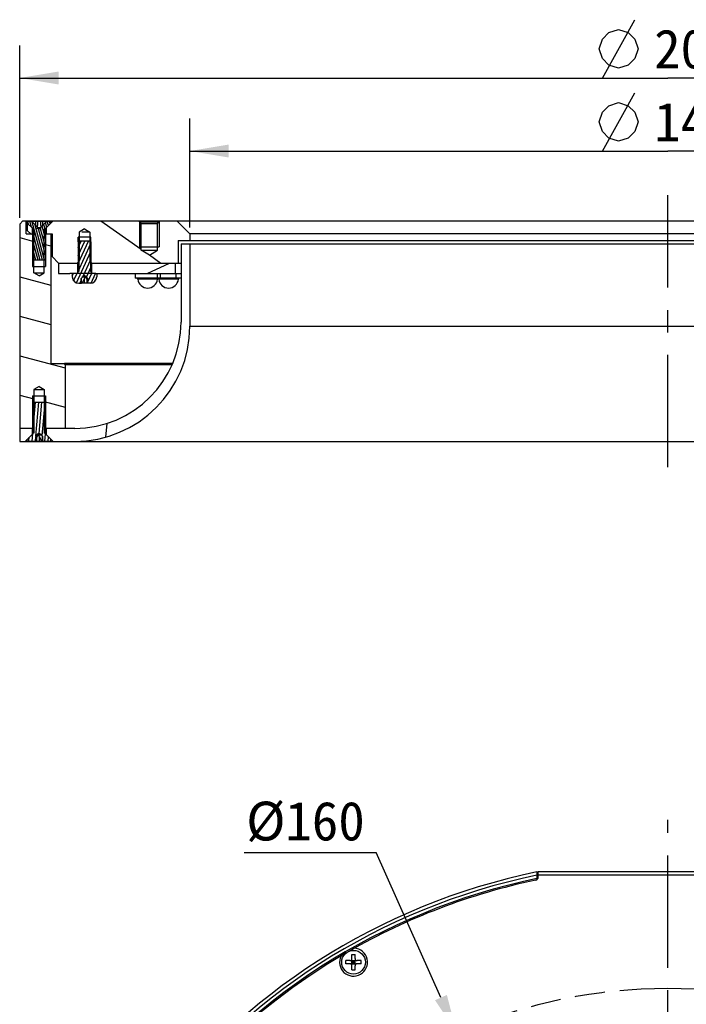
# Model space of a CAD drawing. Header units: millimetres. Extents: x 64 to 203, y 23 to 248.
# Tile 2 of 3: x 67 to 118, y 172 to 248. Entities that reach past the tile are written whole.
import ezdxf
from ezdxf.enums import TextEntityAlignment as Align

# ---------------------------------------------------------------- set-up
doc = ezdxf.new("R2010")
doc.units = ezdxf.units.MM
doc.header["$LTSCALE"] = 23.1
doc.header["$PDMODE"] = 3
doc.header["$PDSIZE"] = 8
doc.linetypes.add('CENTER', pattern=[0.6, 0.375, -0.075, 0.075, -0.075])
doc.linetypes.add('PHANTOM', pattern=[0.8, 0.45, -0.05, 0.1, -0.05, 0.1, -0.05])
doc.layers.get('0').update_dxf_attribs({"linetype": 'CONTINUOUS'})
doc.layers.get('Defpoints').update_dxf_attribs({"linetype": 'CONTINUOUS'})
for name, color, linetype in [('00_COMPONENTS', 7, 'CONTINUOUS'), ('03_ALL_AXES', 7, 'CONTINUOUS'), ('07_ALL_HOLES', 7, 'CONTINUOUS'), ('51__DRAFT_DIMS', 7, 'CONTINUOUS')]:
    doc.layers.add(name, color=color, linetype=linetype)
doc.styles.get("Standard").update_dxf_attribs({"font": 'simfang.ttf'})
doc.dimstyles.new('DIMSTYLE_2', dxfattribs={"dimtxt": 3, "dimasz": 3, "dimexe": 2.5, "dimexo": 0.5, "dimgap": 0.75, "dimtad": 1, "dimlfac": 2, "dimdsep": 46, "dimtxsty": 'STANDARD', "dimblk": '_FILLED', "dimblk1": '_FILLED', "dimblk2": '_FILLED', "dimcen": 0.09, "dimclrt": 3, "dimazin": 2, "dimtp": 0.5, "dimtm": 0.5, "dimtfac": 1, "dimtofl": 0, "dimtmove": 0, "dimatfit": 3, "dimldrblk": '_FILLED', "dimfxl": 1, "dimtolj": 1, "dimarcsym": 0})
doc.dimstyles.new('DIMSTYLE_3', dxfattribs={"dimtxt": 3, "dimasz": 3, "dimexe": 2.5, "dimexo": 0.5, "dimgap": 0.75, "dimtad": 1, "dimdec": 0, "dimlfac": 2, "dimdsep": 46, "dimtxsty": 'STANDARD', "dimblk": '_FILLED', "dimblk1": '_FILLED', "dimblk2": '_FILLED', "dimcen": 0.09, "dimclrt": 3, "dimadec": 0, "dimazin": 2, "dimtp": 0.5, "dimtm": 0.5, "dimtfac": 1, "dimtdec": 0, "dimtofl": 0, "dimtmove": 0, "dimatfit": 3, "dimldrblk": '_FILLED', "dimfxl": 1, "dimtolj": 1, "dimarcsym": 0})

# ---------------------------------------------------------------- blocks, each defined once
blk = doc.blocks.new('_FILLED')
at = {"color": 0, "linetype": 'ByBlock'}
blk.add_solid([(0, 0), (-1, 0.1666666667), (-1, -0.1666666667)], dxfattribs=at)
blk = doc.blocks.new('*D2')
at = {"layer": '51__DRAFT_DIMS', "color": 4}
for p, q in [((66.9076350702, 232.6253109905), (66.9076350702, 245.9067091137)), ((166.9076350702, 232.6258054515), (166.9076350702, 245.9067091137)), ((66.9076350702, 243.4067091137), (116.9076350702, 243.4067091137)), ((166.9076350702, 243.4067091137), (116.9076350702, 243.4067091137))]:
    blk.add_line(p, q, dxfattribs=at)
at = {"layer": '51__DRAFT_DIMS', "color": 4, "xscale": 3, "yscale": 3, "zscale": 3, "rotation": 180}
blk.add_blockref('_FILLED', (66.9076350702, 243.4067091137), dxfattribs=at)
at = {"layer": '51__DRAFT_DIMS', "color": 4, "xscale": 3, "yscale": 3, "zscale": 3}
blk.add_blockref('_FILLED', (166.9076350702, 243.4067091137), dxfattribs=at)
at = {"layer": '51__DRAFT_DIMS', "color": 3}
blk.add_text('200', height=3, dxfattribs=at).set_placement((118.9076350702, 244.1567091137), align=Align.CENTER)
blk = doc.blocks.new('*D3')
at = {"layer": '51__DRAFT_DIMS', "color": 4}
for p, q in [((80.0326350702, 231.87634225), (80.0326350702, 240.2724506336)), ((153.7826350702, 231.87634225), (153.7826350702, 240.2724506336)), ((80.0326350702, 237.7724506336), (116.9076350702, 237.7724506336)), ((153.7826350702, 237.7724506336), (116.9076350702, 237.7724506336))]:
    blk.add_line(p, q, dxfattribs=at)
at = {"layer": '51__DRAFT_DIMS', "color": 4, "xscale": 3, "yscale": 3, "zscale": 3, "rotation": 180}
blk.add_blockref('_FILLED', (80.0326350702, 237.7724506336), dxfattribs=at)
at = {"layer": '51__DRAFT_DIMS', "color": 4, "xscale": 3, "yscale": 3, "zscale": 3}
blk.add_blockref('_FILLED', (153.7826350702, 237.7724506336), dxfattribs=at)
at = {"layer": '51__DRAFT_DIMS', "color": 3}
blk.add_text('148', height=3, dxfattribs=at).set_placement((118.9076350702, 238.5224506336), align=Align.CENTER)
blk = doc.blocks.new('*D7')
at = {"layer": '51__DRAFT_DIMS', "color": 0, "lineweight": -2}
for p in [(84.23335060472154, 183.6506881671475), (99.40254763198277, 172.4630930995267)]:
    blk.add_line(p, (94.41624867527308, 183.6506881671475), dxfattribs=at)
at = {"layer": '51__DRAFT_DIMS', "color": 0}
for p, q in [((116.8176350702, 133.1875038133), (116.9976350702, 133.1875038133)), ((116.9076350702, 133.0975038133), (116.9076350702, 133.2775038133))]:
    blk.add_line(p, q, dxfattribs=at)
at = {"layer": 'Defpoints', "color": 0}
for p in [(100.6238328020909, 169.7229357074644), (133.1914373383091, 96.65207191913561)]:
    blk.add_point(p, dxfattribs=at)
at = {"layer": '51__DRAFT_DIMS', "color": 0, "linetype": 'ByBlock', "lineweight": -2, "xscale": 3, "yscale": 3, "zscale": 3, "rotation": 294.0224809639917}
blk.add_blockref('_FILLED', (100.6238328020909, 169.7229357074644), dxfattribs=at)
at = {"layer": '51__DRAFT_DIMS', "color": 3, "insert": (88.94979963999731, 186.016308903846), "char_height": 3, "attachment_point": 5}
blk.add_mtext('\\A1;%%c160{}{{\\H0.7x;}{}}', dxfattribs=at)

msp = doc.modelspace()

# ---------------------------------------------------------------- hatches: boundary and pattern name
h = msp.add_hatch()
h.set_pattern_fill('DEFAULT__6', color=4, scale=2.9333613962, angle=165, style=0, pattern_type=0)
h.set_pattern_definition([(165, (0, 0), (-0.7592097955, -2.8334095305), [])])
edge = h.paths.add_edge_path()
edge.add_line((69.3076350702, 221.37634225), (70.3076350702, 221.37634225))
edge.add_line((70.4076350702, 221.27634225), (70.3076350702, 221.37634225))
edge.add_line((70.4076350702, 221.27634225), (70.4076350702, 216.37634225))
edge.add_line((68.9701350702, 216.37634225), (70.4076350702, 216.37634225))
edge.add_line((68.8076350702, 216.53884225), (68.9701350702, 216.37634225))
edge.add_line((68.8076350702, 219.37634225), (68.8076350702, 216.53884225))
edge.add_line((68.4076350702, 219.6166864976), (68.8076350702, 219.37634225))
edge.add_line((68.4076350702, 219.6166864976), (68.00763507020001, 219.37634225))
edge.add_line((68.00763507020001, 219.37634225), (68.00763507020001, 216.53884225))
edge.add_line((68.00763507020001, 216.53884225), (67.8451350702, 216.37634225))
edge.add_line((66.9076350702, 216.37634225), (67.8451350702, 216.37634225))
edge.add_line((66.9076350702, 232.1253109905), (66.9076350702, 216.37634225))
edge.add_line((67.15867957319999, 232.37634225), (66.9076350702, 232.1253109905))
edge.add_line((67.15867957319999, 232.37634225), (67.4076350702, 232.37634225))
edge.add_line((67.4076350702, 231.37634225), (67.4076350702, 232.37634225))
edge.add_line((67.4076350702, 231.37634225), (67.8451350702, 231.37634225))
edge.add_line((68.00763507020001, 231.21384225), (67.8451350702, 231.37634225))
edge.add_line((68.00763507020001, 228.37634225), (68.00763507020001, 231.21384225))
edge.add_line((68.4076350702, 228.1359980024), (68.00763507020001, 228.37634225))
edge.add_line((68.4076350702, 228.1359980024), (68.8076350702, 228.37634225))
edge.add_line((68.8076350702, 228.37634225), (68.8076350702, 231.21384225))
edge.add_line((68.8076350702, 231.21384225), (68.9701350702, 231.37634225))
edge.add_line((68.9701350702, 231.37634225), (69.3076350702, 231.37634225))
edge.add_line((69.3076350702, 231.37634225), (69.3076350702, 221.37634225))
edge = h.paths.add_edge_path()
edge.add_line((163.5076350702, 221.37634225), (164.5076350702, 221.37634225))
edge.add_line((164.5076350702, 231.37634225), (164.5076350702, 221.37634225))
edge.add_line((164.5076350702, 231.37634225), (164.8451350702, 231.37634225))
edge.add_line((165.0076350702, 231.21384225), (164.8451350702, 231.37634225))
edge.add_line((165.0076350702, 228.37634225), (165.0076350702, 231.21384225))
edge.add_line((165.4076350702, 228.1359980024), (165.0076350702, 228.37634225))
edge.add_line((165.4076350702, 228.1359980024), (165.8076350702, 228.37634225))
edge.add_line((165.8076350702, 228.37634225), (165.8076350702, 231.21384225))
edge.add_line((165.8076350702, 231.21384225), (165.9701350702, 231.37634225))
edge.add_line((165.9701350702, 231.37634225), (166.4076350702, 231.37634225))
edge.add_line((166.4076350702, 231.37634225), (166.4076350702, 232.37634225))
edge.add_line((166.4076350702, 232.37634225), (166.6570852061, 232.37634225))
edge.add_line((166.6570852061, 232.37634225), (166.9076350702, 232.1258054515))
edge.add_line((166.9076350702, 232.1258054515), (166.9076350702, 216.37634225))
edge.add_line((165.9701350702, 216.37634225), (166.9076350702, 216.37634225))
edge.add_line((165.8076350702, 216.53884225), (165.9701350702, 216.37634225))
edge.add_line((165.8076350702, 219.37634225), (165.8076350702, 216.53884225))
edge.add_line((165.4076350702, 219.6166864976), (165.8076350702, 219.37634225))
edge.add_line((165.4076350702, 219.6166864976), (165.0076350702, 219.37634225))
edge.add_line((165.0076350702, 219.37634225), (165.0076350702, 216.53884225))
edge.add_line((165.0076350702, 216.53884225), (164.8451350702, 216.37634225))
edge.add_line((163.4076350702, 216.37634225), (164.8451350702, 216.37634225))
edge.add_line((163.4076350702, 221.27634225), (163.4076350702, 216.37634225))
edge.add_line((163.4076350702, 221.27634225), (163.5076350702, 221.37634225))
h = msp.add_hatch()
h.set_pattern_fill('DEFAULT__4', color=4, scale=0.1623832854, angle=285, style=0, pattern_type=0)
h.set_pattern_definition([(285, (0, 0), (0.1568502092, 0.0420278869), [])])
edge = h.paths.add_edge_path()
edge.add_line((68.8401350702, 229.35884225), (67.97513507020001, 229.35884225))
edge.add_line((67.97513507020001, 229.35884225), (67.9251350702, 229.40884225))
edge.add_line((67.9251350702, 231.7424208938), (67.9251350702, 229.40884225))
edge.add_arc((67.8251350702, 231.7424208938), 0.1, 0, 45)
edge.add_line((67.4951350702, 232.21384225), (67.8958457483, 231.8131315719))
edge.add_line((67.4951350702, 232.35884225), (67.4951350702, 232.21384225))
edge.add_line((67.8076350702, 232.35884225), (67.4951350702, 232.35884225))
edge.add_line((68.2826350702, 231.88384225), (67.8076350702, 232.35884225))
edge.add_line((68.2826350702, 231.75884225), (68.2826350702, 231.88384225))
edge.add_line((68.4076350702, 231.75884225), (68.2826350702, 231.75884225))
edge.add_line((68.5326350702, 231.75884225), (68.4076350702, 231.75884225))
edge.add_line((68.5326350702, 231.75884225), (68.5326350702, 231.88384225))
edge.add_line((69.00763507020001, 232.35884225), (68.5326350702, 231.88384225))
edge.add_line((69.32013507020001, 232.35884225), (69.00763507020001, 232.35884225))
edge.add_line((69.32013507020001, 232.35884225), (69.32013507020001, 232.21384225))
edge.add_line((69.32013507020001, 232.21384225), (68.9194243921, 231.8131315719))
edge.add_arc((68.99013507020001, 231.7424208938), 0.1, 135.0000000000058, 180.0000000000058)
edge.add_line((68.8901350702, 231.7424208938), (68.8901350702, 229.40884225))
edge.add_line((68.8401350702, 229.35884225), (68.8901350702, 229.40884225))
h = msp.add_hatch()
h.set_pattern_fill('DEFAULT__7', color=4, scale=7.4938729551, angle=325, style=0, pattern_type=0)
h.set_pattern_definition([(325, (0, 0), (4.2983089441, 6.1386213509), [])])
edge = h.paths.add_edge_path()
edge.add_line((69.4826350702, 232.37634225), (76.0951350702, 232.37634225))
edge.add_line((76.2826350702, 232.18884225), (76.0951350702, 232.37634225))
edge.add_line((76.2826350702, 230.12634225), (76.2826350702, 232.18884225))
edge.add_line((76.9076350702, 229.7508043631), (76.2826350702, 230.12634225))
edge.add_line((76.9076350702, 229.7508043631), (77.5326350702, 230.12634225))
edge.add_line((77.5326350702, 230.12634225), (77.5326350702, 232.18884225))
edge.add_line((77.5326350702, 232.18884225), (77.7201350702, 232.37634225))
edge.add_line((77.7201350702, 232.37634225), (79.0326350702, 232.37634225))
edge.add_line((80.0326350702, 231.37634225), (79.0326350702, 232.37634225))
edge.add_line((80.0326350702, 231.37634225), (80.0326350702, 230.87634225))
edge.add_line((79.13263507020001, 230.87634225), (80.0326350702, 230.87634225))
edge.add_line((79.13263507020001, 230.87634225), (79.13263507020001, 229.12634225))
edge.add_line((72.4701350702, 229.12634225), (79.13263507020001, 229.12634225))
edge.add_line((72.3076350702, 229.28884225), (72.4701350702, 229.12634225))
edge.add_line((72.3076350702, 231.52634225), (72.3076350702, 229.28884225))
edge.add_line((71.9076350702, 231.7666864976), (72.3076350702, 231.52634225))
edge.add_line((71.9076350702, 231.7666864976), (71.50763507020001, 231.52634225))
edge.add_line((71.50763507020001, 231.52634225), (71.50763507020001, 229.28884225))
edge.add_line((71.50763507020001, 229.28884225), (71.3451350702, 229.12634225))
edge.add_line((69.9076350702, 229.12634225), (71.3451350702, 229.12634225))
edge.add_line((69.9076350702, 229.12634225), (69.4076350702, 229.62634225))
edge.add_line((69.4076350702, 231.37634225), (69.4076350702, 229.62634225))
edge.add_line((68.9576350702, 231.37634225), (69.4076350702, 231.37634225))
edge.add_line((68.9576350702, 231.85134225), (68.9576350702, 231.37634225))
edge.add_line((69.4826350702, 232.37634225), (68.9576350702, 231.85134225))
edge = h.paths.add_edge_path()
edge.add_line((154.7826350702, 232.37634225), (156.0951350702, 232.37634225))
edge.add_line((156.2826350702, 232.18884225), (156.0951350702, 232.37634225))
edge.add_line((156.2826350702, 230.12634225), (156.2826350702, 232.18884225))
edge.add_line((156.9076350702, 229.7508043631), (156.2826350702, 230.12634225))
edge.add_line((156.9076350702, 229.7508043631), (157.5326350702, 230.12634225))
edge.add_line((157.5326350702, 230.12634225), (157.5326350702, 232.18884225))
edge.add_line((157.5326350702, 232.18884225), (157.7201350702, 232.37634225))
edge.add_line((157.7201350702, 232.37634225), (164.3326350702, 232.37634225))
edge.add_line((164.3326350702, 232.37634225), (164.8576350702, 231.85134225))
edge.add_line((164.8576350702, 231.85134225), (164.8576350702, 231.37634225))
edge.add_line((164.4076350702, 231.37634225), (164.8576350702, 231.37634225))
edge.add_line((164.4076350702, 231.37634225), (164.4076350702, 229.62634225))
edge.add_line((163.9076350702, 229.12634225), (164.4076350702, 229.62634225))
edge.add_line((162.4701350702, 229.12634225), (163.9076350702, 229.12634225))
edge.add_line((162.3076350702, 229.28884225), (162.4701350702, 229.12634225))
edge.add_line((162.3076350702, 231.52634225), (162.3076350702, 229.28884225))
edge.add_line((161.9076350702, 231.7666864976), (162.3076350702, 231.52634225))
edge.add_line((161.9076350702, 231.7666864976), (161.5076350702, 231.52634225))
edge.add_line((161.5076350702, 231.52634225), (161.5076350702, 229.28884225))
edge.add_line((161.5076350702, 229.28884225), (161.3451350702, 229.12634225))
edge.add_line((154.6826350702, 229.12634225), (161.3451350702, 229.12634225))
edge.add_line((154.6826350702, 230.87634225), (154.6826350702, 229.12634225))
edge.add_line((153.7826350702, 230.87634225), (154.6826350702, 230.87634225))
edge.add_line((153.7826350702, 231.37634225), (153.7826350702, 230.87634225))
edge.add_line((153.7826350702, 231.37634225), (154.7826350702, 232.37634225))
edge = h.paths.add_edge_path()
edge.add_line((67.7584808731, 231.37634225), (67.8576350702, 231.37634225))
edge.add_line((67.7584808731, 231.37634225), (67.50763507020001, 231.6271697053))
edge.add_line((67.50763507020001, 231.6271697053), (67.50763507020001, 232.20134225))
edge.add_line((67.50763507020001, 232.20134225), (67.8576350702, 231.85134225))
edge.add_line((67.8576350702, 231.85134225), (67.8576350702, 231.37634225))
edge = h.paths.add_edge_path()
edge.add_line((165.9576350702, 231.37634225), (166.0564203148, 231.37634225))
edge.add_line((165.9576350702, 231.85134225), (165.9576350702, 231.37634225))
edge.add_line((166.3076350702, 232.20134225), (165.9576350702, 231.85134225))
edge.add_line((166.3076350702, 231.6275382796), (166.3076350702, 232.20134225))
edge.add_line((166.0564203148, 231.37634225), (166.3076350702, 231.6275382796))
h = msp.add_hatch()
h.set_pattern_fill('DEFAULT__8', color=4, scale=6.8093677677, angle=85.00000000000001, style=0, pattern_type=0)
h.set_pattern_definition([(85.00000000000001, (0, 0), (-6.7834560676, 0.5934755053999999), [])])
edge = h.paths.add_edge_path()
edge.add_line((166.9076350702, 215.37634225), (166.4826350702, 215.37634225))
edge.add_line((165.9576350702, 215.90134225), (166.4826350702, 215.37634225))
edge.add_line((165.9576350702, 216.37634225), (165.9576350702, 215.90134225))
edge.add_line((166.9076350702, 216.37634225), (165.9576350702, 216.37634225))
edge.add_line((166.9076350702, 216.37634225), (166.9076350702, 215.37634225))
edge = h.paths.add_edge_path()
edge.add_line((164.3326350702, 215.37634225), (162.6576350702, 215.37634225))
edge.add_arc((162.6576350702, 224.25134225), 8.875, 180, 270)
edge.add_line((153.7826350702, 230.62634225), (153.7826350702, 224.25134225))
edge.add_line((154.4576350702, 230.62634225), (153.7826350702, 230.62634225))
edge.add_line((154.4576350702, 230.62634225), (154.4576350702, 224.57634225))
edge.add_arc((162.6576350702, 224.57634225), 8.2, 180, 270)
edge.add_line((164.8576350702, 216.37634225), (162.6576350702, 216.37634225))
edge.add_line((164.8576350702, 216.37634225), (164.8576350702, 215.90134225))
edge.add_line((164.8576350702, 215.90134225), (164.3326350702, 215.37634225))
edge = h.paths.add_edge_path()
edge.add_line((71.1576350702, 215.37634225), (69.4826350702, 215.37634225))
edge.add_line((68.9576350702, 215.90134225), (69.4826350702, 215.37634225))
edge.add_line((68.9576350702, 216.37634225), (68.9576350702, 215.90134225))
edge.add_line((71.1576350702, 216.37634225), (68.9576350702, 216.37634225))
edge.add_arc((71.1576350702, 224.57634225), 8.2, 270, 0)
edge.add_line((79.3576350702, 230.62634225), (79.3576350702, 224.57634225))
edge.add_line((80.0326350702, 230.62634225), (79.3576350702, 230.62634225))
edge.add_line((80.0326350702, 230.62634225), (80.0326350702, 224.25134225))
edge.add_arc((71.1576350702, 224.25134225), 8.875, 270, 0)
edge = h.paths.add_edge_path()
edge.add_line((67.3326350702, 215.37634225), (66.9076350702, 215.37634225))
edge.add_line((66.9076350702, 216.37634225), (66.9076350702, 215.37634225))
edge.add_line((67.8576350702, 216.37634225), (66.9076350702, 216.37634225))
edge.add_line((67.8576350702, 216.37634225), (67.8576350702, 215.90134225))
edge.add_line((67.8576350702, 215.90134225), (67.3326350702, 215.37634225))
h = msp.add_hatch()
h.set_pattern_fill('DEFAULT__9', color=4, scale=0.2589139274, angle=245, style=0, pattern_type=0)
h.set_pattern_definition([(245, (0, 0), (0.2346557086, -0.109421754), [])])
edge = h.paths.add_edge_path()
edge.add_line((72.3576350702, 230.82634225), (71.4576350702, 230.82634225))
edge.add_line((72.3576350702, 230.82634225), (72.4076350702, 230.77634225))
edge.add_line((72.4076350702, 230.77634225), (72.4076350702, 228.47634225))
edge.add_arc((72.5576350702, 228.47634225), 0.15, 180, 270)
edge.add_line((72.8576350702, 228.32634225), (72.5576350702, 228.32634225))
edge.add_line((72.8576350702, 228.32634225), (72.8576350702, 228.07634225))
edge.add_arc((72.3576350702, 228.07634225), 0.5, 270, 0)
edge.add_line((72.3576350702, 227.57634225), (72.1720797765, 227.57634225))
edge.add_line((72.1720797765, 227.57634225), (72.1720797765, 227.9473264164))
edge.add_line((72.1720797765, 227.9473264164), (72.0519726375, 228.05134225))
edge.add_line((72.0519726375, 228.05134225), (72.0519726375, 228.1041734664))
edge.add_line((71.9076350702, 228.17634225), (72.0519726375, 228.1041734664))
edge.add_line((71.9076350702, 228.17634225), (71.7632975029, 228.1041734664))
edge.add_line((71.7632975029, 228.05134225), (71.7632975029, 228.1041734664))
edge.add_line((71.7632975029, 228.05134225), (71.6431903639, 227.9473264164))
edge.add_line((71.6431903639, 227.57634225), (71.6431903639, 227.9473264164))
edge.add_line((71.6431903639, 227.57634225), (71.4576350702, 227.57634225))
edge.add_arc((71.4576350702, 228.07634225), 0.5, 180, 270)
edge.add_line((70.9576350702, 228.32634225), (70.9576350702, 228.07634225))
edge.add_line((71.25763507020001, 228.32634225), (70.9576350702, 228.32634225))
edge.add_arc((71.25763507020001, 228.47634225), 0.15, 270, 0)
edge.add_line((71.4076350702, 230.77634225), (71.4076350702, 228.47634225))
edge.add_line((71.4576350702, 230.82634225), (71.4076350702, 230.77634225))
h = msp.add_hatch()
h.set_pattern_fill('DEFAULT__5', color=4, scale=6.7113624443, angle=205, style=0, pattern_type=0)
h.set_pattern_definition([(205, (0, 0), (2.8363443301, -6.0825600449), [])])
edge = h.paths.add_edge_path()
edge.add_line((69.9076350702, 229.12634225), (71.3576350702, 229.12634225))
edge.add_line((71.3576350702, 229.12634225), (71.3576350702, 228.32634225))
edge.add_line((69.9076350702, 228.32634225), (71.3576350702, 228.32634225))
edge.add_line((69.9076350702, 229.12634225), (69.9076350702, 228.32634225))
edge = h.paths.add_edge_path()
edge.add_line((72.4576350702, 229.12634225), (78.9076350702, 229.12634225))
edge.add_line((78.9076350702, 229.12634225), (78.9076350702, 228.32634225))
edge.add_line((72.4576350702, 228.32634225), (78.9076350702, 228.32634225))
edge.add_line((72.4576350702, 229.12634225), (72.4576350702, 228.32634225))
edge = h.paths.add_edge_path()
edge.add_line((154.9076350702, 229.12634225), (161.3576350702, 229.12634225))
edge.add_line((161.3576350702, 229.12634225), (161.3576350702, 228.32634225))
edge.add_line((154.9076350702, 228.32634225), (161.3576350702, 228.32634225))
edge.add_line((154.9076350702, 229.12634225), (154.9076350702, 228.32634225))
edge = h.paths.add_edge_path()
edge.add_line((162.4576350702, 229.12634225), (163.9076350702, 229.12634225))
edge.add_line((163.9076350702, 229.12634225), (163.9076350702, 228.32634225))
edge.add_line((162.4576350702, 228.32634225), (163.9076350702, 228.32634225))
edge.add_line((162.4576350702, 229.12634225), (162.4576350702, 228.32634225))
h = msp.add_hatch()
h.set_pattern_fill('DEFAULT__2', color=4, scale=0.2466422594, angle=85.00000000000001, style=0, pattern_type=0)
h.set_pattern_definition([(85.00000000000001, (0, 0), (-0.2457037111, 0.0214962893), [])])
edge = h.paths.add_edge_path()
edge.add_line((67.97513507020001, 218.39384225), (68.8401350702, 218.39384225))
edge.add_line((68.8401350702, 218.39384225), (68.8901350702, 218.34384225))
edge.add_line((68.8901350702, 216.0102636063), (68.8901350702, 218.34384225))
edge.add_arc((68.99013507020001, 216.0102636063), 0.1, 180, 225)
edge.add_line((69.32013507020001, 215.53884225), (68.9194243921, 215.9395529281))
edge.add_line((69.32013507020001, 215.39384225), (69.32013507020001, 215.53884225))
edge.add_line((68.6720797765, 215.39384225), (69.32013507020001, 215.39384225))
edge.add_line((68.6720797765, 215.7648264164), (68.6720797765, 215.39384225))
edge.add_line((68.6720797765, 215.7648264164), (68.5519726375, 215.86884225))
edge.add_line((68.5519726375, 215.86884225), (68.5519726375, 215.9216734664))
edge.add_line((68.4076350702, 215.99384225), (68.5519726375, 215.9216734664))
edge.add_line((68.4076350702, 215.99384225), (68.2632975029, 215.9216734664))
edge.add_line((68.2632975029, 215.86884225), (68.2632975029, 215.9216734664))
edge.add_line((68.2632975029, 215.86884225), (68.1431903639, 215.7648264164))
edge.add_line((68.1431903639, 215.7648264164), (68.1431903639, 215.39384225))
edge.add_line((67.4951350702, 215.39384225), (68.1431903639, 215.39384225))
edge.add_line((67.4951350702, 215.39384225), (67.4951350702, 215.53884225))
edge.add_line((67.4951350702, 215.53884225), (67.8958457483, 215.9395529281))
edge.add_arc((67.8251350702, 216.0102636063), 0.1, 315.0000000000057, 5.8013e-12)
edge.add_line((67.9251350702, 216.0102636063), (67.9251350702, 218.34384225))
edge.add_line((67.97513507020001, 218.39384225), (67.9251350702, 218.34384225))

# ---------------------------------------------------------------- linework, layer by layer
at = {"layer": '00_COMPONENTS', "color": 7}
for p, q in [((67.15867957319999, 232.37634225), (66.9076350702, 232.1253109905)), ((66.9076350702, 232.1253109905), (66.9076350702, 215.37634225)), ((67.15867957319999, 232.37634225), (166.3040719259, 232.37634225)), ((67.4076350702, 231.37634225), (67.4076350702, 232.37634225)), ((67.4951350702, 232.35884225), (67.4951350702, 232.21384225)), ((67.4951350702, 232.35884225), (69.32013507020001, 232.35884225)), ((67.4951350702, 232.21384225), (67.8958457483, 231.8131315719)), ((67.50763507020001, 231.6271697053), (67.50763507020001, 232.20134225)), ((67.5108028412, 232.3583510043), (67.5111982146, 232.37634225)), ((68.4076350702, 231.75884225), (67.8076350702, 232.35884225)), ((67.8576350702, 231.85134225), (67.8576350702, 231.37634225)), ((67.9251350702, 231.7424208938), (67.9251350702, 229.40884225)), ((68.00763507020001, 231.7424208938), (67.9251350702, 231.7424208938)), ((68.2826350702, 232.35884225), (68.2826350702, 232.03384225)), ((68.2826350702, 231.75884225), (68.2826350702, 231.88384225)), ((68.2826350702, 231.88384225), (68.5326350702, 231.88384225)), ((68.5326350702, 231.75884225), (68.2826350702, 231.75884225)), ((69.00763507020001, 232.35884225), (68.4076350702, 231.75884225)), ((68.5326350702, 232.03384225), (68.5326350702, 232.35884225)), ((68.5326350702, 231.75884225), (68.5326350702, 231.88384225)), ((68.8901350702, 231.7424208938), (68.8076350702, 231.7424208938)), ((68.8901350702, 231.7424208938), (68.8901350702, 229.40884225)), ((69.4826350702, 232.37634225), (68.9194243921, 231.8131315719)), ((68.9514920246, 231.85134225), (68.9576350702, 231.85134225)), ((68.9576350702, 231.85134225), (68.9576350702, 231.37634225)), ((69.32013507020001, 232.35884225), (69.32013507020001, 232.21384225)), ((71.9076350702, 231.7666864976), (71.50763507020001, 231.52634225)), ((71.9076350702, 231.7666864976), (72.3076350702, 231.52634225)), ((76.2826350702, 232.18884225), (76.0951350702, 232.37634225)), ((76.1576350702, 232.31384225), (77.6576350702, 232.31384225)), ((76.2826350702, 230.12634225), (76.2826350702, 232.18884225)), ((76.2826350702, 232.18884225), (77.51578811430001, 232.18884225)), ((77.5326350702, 232.18884225), (77.7201350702, 232.37634225)), ((77.5326350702, 230.12634225), (77.5326350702, 232.18884225)), ((80.0326350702, 231.37634225), (79.0326350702, 232.37634225)), ((67.4076350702, 231.37634225), (67.8576350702, 231.37634225)), ((67.7584808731, 231.37634225), (67.50763507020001, 231.6271697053)), ((68.00763507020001, 231.21384225), (67.8451350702, 231.37634225)), ((67.8995013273, 231.37634225), (67.9251350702, 231.37634225)), ((67.9076350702, 231.31384225), (67.9251188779, 231.31384225)), ((68.00763507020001, 228.37634225), (68.00763507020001, 231.21384225)), ((68.8076350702, 231.21384225), (68.9701350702, 231.37634225)), ((68.8076350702, 228.37634225), (68.8076350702, 231.21384225)), ((68.8901350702, 231.37634225), (69.4076350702, 231.37634225)), ((68.8901512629, 231.31384225), (68.9076350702, 231.31384225)), ((69.3076350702, 231.37634225), (69.3076350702, 221.37634225)), ((69.4076350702, 231.37634225), (69.4076350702, 229.62634225)), ((72.4076350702, 231.12634225), (71.4076350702, 231.12634225)), ((71.50763507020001, 231.52634225), (71.50763507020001, 229.28884225)), ((72.3076350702, 231.52634225), (71.7076350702, 231.52634225)), ((72.3076350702, 231.52634225), (72.3076350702, 229.28884225)), ((80.0326350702, 231.37634225), (80.0326350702, 230.87634225)), ((153.7826350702, 231.37634225), (80.0326350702, 231.37634225)), ((71.4576350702, 230.82634225), (71.4076350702, 230.77634225)), ((71.4076350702, 230.77634225), (71.4076350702, 228.47634225)), ((72.3576350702, 230.82634225), (71.4576350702, 230.82634225)), ((72.3576350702, 230.82634225), (72.4076350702, 230.77634225)), ((72.4076350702, 230.77634225), (72.4076350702, 228.47634225)), ((76.1576350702, 230.37634225), (77.6576350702, 230.37634225)), ((79.13263507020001, 230.87634225), (79.13263507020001, 229.12634225)), ((79.13263507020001, 230.87634225), (154.6826350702, 230.87634225)), ((79.3576350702, 230.62634225), (79.3576350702, 224.57634225)), ((79.3576350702, 230.62634225), (154.4576350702, 230.62634225)), ((80.0326350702, 230.62634225), (80.0326350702, 224.25134225)), ((69.9076350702, 229.12634225), (69.4076350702, 229.62634225)), ((76.9076350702, 229.7508043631), (76.2826350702, 230.12634225)), ((76.2826350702, 230.12634225), (77.5326350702, 230.12634225)), ((76.9076350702, 229.7508043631), (77.5326350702, 230.12634225)), ((67.9076350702, 228.87634225), (68.9076350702, 228.87634225)), ((67.97513507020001, 229.35884225), (67.9251350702, 229.40884225)), ((68.00763507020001, 229.4074208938), (67.9251350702, 229.4074208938)), ((68.8401350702, 229.35884225), (67.97513507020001, 229.35884225)), ((68.8901350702, 229.4074208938), (68.8076350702, 229.4074208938)), ((68.8401350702, 229.35884225), (68.8901350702, 229.40884225)), ((69.9076350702, 229.12634225), (69.9076350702, 228.32634225)), ((69.9076350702, 229.12634225), (71.4076350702, 229.12634225)), ((71.50763507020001, 229.28884225), (71.3451350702, 229.12634225)), ((71.3576350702, 229.12634225), (71.3576350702, 228.32634225)), ((72.3076350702, 229.28884225), (72.4701350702, 229.12634225)), ((72.4076350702, 229.12634225), (79.3576350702, 229.12634225)), ((72.4576350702, 229.12634225), (72.4576350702, 228.32634225)), ((78.9076350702, 229.12634225), (78.9076350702, 228.32634225)), ((68.4076350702, 228.1359980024), (68.00763507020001, 228.37634225)), ((68.00763507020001, 228.37634225), (68.8076350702, 228.37634225)), ((68.4076350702, 228.1359980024), (68.8076350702, 228.37634225)), ((69.9076350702, 228.32634225), (70.78280641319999, 228.32634225)), ((70.9576350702, 228.32634225), (70.9576350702, 228.07634225)), ((71.4079141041, 228.47634225), (71.4576350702, 228.47634225)), ((71.7632975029, 228.05134225), (71.6431903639, 227.9473264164)), ((71.6431903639, 227.57634225), (71.6431903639, 227.9473264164)), ((71.6819780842, 227.57634225), (71.6819780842, 227.97634225)), ((71.8783882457, 227.90134225), (71.7262675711, 227.5971009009)), ((71.7632975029, 228.0706798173), (71.9076350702, 228.17634225)), ((71.9076350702, 228.17634225), (71.7632975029, 228.1041734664)), ((71.7632975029, 228.05134225), (71.7632975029, 228.1041734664)), ((72.0519726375, 228.05134225), (71.7632975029, 228.05134225)), ((71.9533882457, 228.05134225), (71.87192078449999, 228.1454127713)), ((71.9694691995, 228.0074082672), (71.9076350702, 228.17634225)), ((71.9076350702, 228.17634225), (72.0519726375, 228.1041734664)), ((71.99423761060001, 228.1330409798), (71.9533882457, 228.05134225)), ((72.0519726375, 228.05134225), (72.0519726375, 228.1041734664)), ((72.1720797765, 227.9473264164), (72.0519726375, 228.05134225)), ((72.1720797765, 227.7988190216), (72.0832920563, 227.90134225)), ((72.1720797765, 227.57634225), (72.1720797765, 227.9473264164)), ((72.3576350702, 228.47634225), (72.4073560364, 228.47634225)), ((72.7744624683, 228.32634225), (79.3576350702, 228.32634225)), ((72.8576350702, 228.32634225), (72.8576350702, 228.07634225)), ((75.803687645, 228.31634225), (75.803687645, 227.97134225)), ((79.3576350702, 227.97134225), (75.803687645, 227.97134225)), ((77.5130765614, 228.31634225), (77.5130765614, 227.97134225)), ((77.7446246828, 228.31634225), (77.7446246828, 227.97134225)), ((78.9435767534, 228.31634225), (78.9435767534, 227.97134225)), ((71.4576350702, 227.57634225), (71.6819484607, 227.57634225)), ((72.3576350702, 227.57634225), (71.7997430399, 227.57634225)), ((69.3076350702, 221.37634225), (70.3076350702, 221.37634225)), ((70.4076350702, 221.27634225), (70.3076350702, 221.37634225)), ((78.70532943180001, 221.37634225), (70.3526821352, 221.37634225)), ((70.4076350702, 221.27634225), (70.4076350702, 216.37634225)), ((78.6599751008, 221.27634225), (70.4076350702, 221.27634225)), ((68.4076350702, 219.6166864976), (68.00763507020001, 219.37634225)), ((68.4076350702, 219.6166864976), (68.8076350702, 219.37634225)), ((67.9076350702, 218.87634225), (68.9076350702, 218.87634225)), ((68.00763507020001, 219.37634225), (68.00763507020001, 216.53884225)), ((68.00763507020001, 219.37634225), (68.8076350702, 219.37634225)), ((68.8076350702, 219.37634225), (68.8076350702, 216.53884225)), ((67.97513507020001, 218.39384225), (67.9251350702, 218.34384225)), ((67.9251350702, 216.0102636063), (67.9251350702, 218.34384225)), ((67.9275221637, 218.3452636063), (68.00763507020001, 218.3452636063)), ((67.97513507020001, 218.39384225), (68.8401350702, 218.39384225)), ((68.8076350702, 218.3452636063), (68.8877479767, 218.3452636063)), ((68.8401350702, 218.39384225), (68.8901350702, 218.34384225)), ((68.8901350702, 216.0102636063), (68.8901350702, 218.34384225)), ((68.00763507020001, 216.53884225), (67.8451350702, 216.37634225)), ((68.8076350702, 216.53884225), (68.9701350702, 216.37634225)), ((67.9251350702, 216.37634225), (66.9076350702, 216.37634225)), ((67.3326350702, 215.37634225), (67.8958457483, 215.9395529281)), ((67.8576350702, 216.37634225), (67.8576350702, 215.90134225)), ((67.8623403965, 215.90134225), (67.8576350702, 215.90134225)), ((67.9251188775, 216.43884225), (67.9076350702, 216.43884225)), ((68.00763507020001, 216.0102636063), (67.9275221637, 216.0102636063)), ((68.2632975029, 215.86884225), (68.1431903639, 215.7648264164)), ((68.1431903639, 215.7648264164), (68.1431903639, 215.39384225)), ((68.4076350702, 215.99384225), (68.2632975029, 215.9216734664)), ((68.2632975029, 215.86884225), (68.2632975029, 215.9216734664)), ((68.2632975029, 215.86884225), (68.5519726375, 215.86884225)), ((68.3210325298, 215.9505409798), (68.36188189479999, 215.86884225)), ((68.3458009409, 215.8249082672), (68.4076350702, 215.99384225)), ((68.4433493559, 215.9629127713), (68.36188189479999, 215.86884225)), ((68.5519726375, 215.8881798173), (68.4076350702, 215.99384225)), ((68.4076350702, 215.99384225), (68.5519726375, 215.9216734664)), ((68.5519726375, 215.86884225), (68.5519726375, 215.9216734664)), ((68.6720797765, 215.7648264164), (68.5519726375, 215.86884225)), ((68.63329205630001, 215.79384225), (68.63329205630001, 215.39384225)), ((68.6720797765, 215.7648264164), (68.6720797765, 215.39384225)), ((68.8877479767, 216.0102636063), (68.8076350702, 216.0102636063)), ((71.1576350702, 216.37634225), (68.8901350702, 216.37634225)), ((68.9076350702, 216.43884225), (68.8901512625, 216.43884225)), ((69.4826350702, 215.37634225), (68.9194243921, 215.9395529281)), ((68.952929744, 215.90134225), (68.9576350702, 215.90134225)), ((68.9576350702, 216.37634225), (68.9576350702, 215.90134225)), ((66.9076350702, 215.37634225), (166.9076350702, 215.37634225)), ((67.4951350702, 215.39384225), (67.4951350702, 215.53884225)), ((67.4951350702, 215.39384225), (69.32013507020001, 215.39384225)), ((68.2319780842, 215.71884225), (68.1431903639, 215.6163190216)), ((68.4368818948, 215.71884225), (68.59938189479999, 215.39384225)), ((69.32013507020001, 215.39384225), (69.32013507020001, 215.53884225)), ((106.8076350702, 182.1567798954), (106.8076350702, 181.6461459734)), ((106.8076350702, 182.1567798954), (106.9076350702, 182.1567798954)), ((106.9076350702, 181.7679525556), (106.9076350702, 182.177298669)), ((106.9076350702, 182.177298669), (126.9076350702, 182.177298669)), ((106.9076350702, 181.927298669), (126.9076350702, 181.927298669)), ((92.5326350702, 175.4647358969), (92.5326350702, 175.7897358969)), ((92.5326350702, 175.7897358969), (92.7826350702, 175.7897358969)), ((92.7826350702, 175.4647358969), (92.7826350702, 175.7897358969)), ((92.0576350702, 175.0647358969), (92.0576350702, 175.3147358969)), ((92.38263507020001, 175.3147358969), (92.0576350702, 175.3147358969)), ((92.38263507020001, 175.0647358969), (92.0576350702, 175.0647358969)), ((92.4887010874, 175.020801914), (92.82656905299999, 175.3586698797)), ((92.82656905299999, 175.020801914), (92.4887010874, 175.3586698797)), ((92.5326350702, 175.0647358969), (92.5326350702, 175.3147358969)), ((92.5326350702, 175.3147358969), (92.7826350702, 175.3147358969)), ((92.7826350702, 175.1897358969), (92.5326350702, 175.1897358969)), ((92.5326350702, 175.0647358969), (92.7826350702, 175.0647358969)), ((92.5326350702, 174.5897358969), (92.5326350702, 174.9147358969)), ((92.6576350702, 175.0647358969), (92.6576350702, 175.3147358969)), ((92.7826350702, 175.0647358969), (92.7826350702, 175.3147358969)), ((92.7826350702, 174.5897358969), (92.7826350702, 174.9147358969)), ((93.25763507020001, 175.3147358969), (92.9326350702, 175.3147358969)), ((93.25763507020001, 175.0647358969), (92.9326350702, 175.0647358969)), ((93.25763507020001, 175.0647358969), (93.25763507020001, 175.3147358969)), ((92.5326350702, 174.5897358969), (92.7826350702, 174.5897358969))]:
    msp.add_line(p, q, dxfattribs=at)
at = {"layer": '00_COMPONENTS', "color": 4}
for p, q in [((68.00763507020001, 231.7424208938), (68.00763507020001, 231.21384225)), ((68.13263507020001, 232.35884225), (68.13263507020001, 232.03384225)), ((68.6826350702, 232.03384225), (68.6826350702, 232.35884225)), ((68.8076350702, 231.7424208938), (68.8076350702, 231.21384225)), ((76.1576350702, 232.31384225), (76.1576350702, 230.37634225)), ((77.6576350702, 232.31384225), (77.6576350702, 230.37634225)), ((67.9076350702, 231.31384225), (67.9076350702, 228.87634225)), ((68.9076350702, 231.31384225), (68.9076350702, 228.87634225)), ((71.4076350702, 230.77634225), (71.4076350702, 231.12634225)), ((72.4076350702, 230.77634225), (72.4076350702, 231.12634225)), ((71.4576350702, 230.82634225), (71.4576350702, 228.47634225)), ((72.3576350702, 230.82634225), (72.3576350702, 228.47634225)), ((72.7744624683, 228.32634225), (70.78280641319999, 228.32634225)), ((71.8783882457, 227.90134225), (71.8783882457, 227.57634225)), ((72.0832920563, 227.90134225), (72.0832920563, 227.57634225)), ((76.9867187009, 227.8829029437), (76.0142850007, 227.8829068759)), ((77.5340272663, 227.8829063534), (76.9867187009, 227.8829029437)), ((78.468698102, 227.8829029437), (77.6299447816, 227.8828983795)), ((79.149685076, 227.882897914), (78.468698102, 227.8829029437)), ((80.0326350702, 224.25134225), (153.7826350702, 224.25134225)), ((67.9076350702, 218.87634225), (67.9076350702, 216.43884225)), ((68.9076350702, 218.87634225), (68.9076350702, 216.43884225)), ((68.00763507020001, 216.53884225), (68.00763507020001, 216.0102636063)), ((68.8076350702, 216.53884225), (68.8076350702, 216.0102636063)), ((68.2319780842, 215.39384225), (68.2319780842, 215.71884225)), ((68.4368818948, 215.39384225), (68.4368818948, 215.71884225))]:
    msp.add_line(p, q, dxfattribs=at)
at = {"layer": '00_COMPONENTS', "color": 7}
msp.add_circle((92.6576350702, 175.1897358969), 0.9125, dxfattribs=at)
for centre, radius, start, end in [((67.8251350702, 231.7424208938), 0.1, 0, 45), ((68.99013507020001, 231.7424208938), 0.1, 135, 180), ((71.4576350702, 228.07634225), 0.5, 180, 270), ((71.25763507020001, 228.47634225), 0.15, 270, 360), ((72.3576350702, 228.07634225), 0.5, 270, 360), ((72.5576350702, 228.47634225), 0.15, 180, 270), ((75.9149559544, 227.87134225), 0.1, 6.638633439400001, 90), ((77.6333563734, 227.87134225), 0.1, 90, 173.3613665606), ((77.5306147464, 227.87134225), 0.1, 6.638633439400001, 59.06483902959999), ((79.2490151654, 227.87134225), 0.1, 90, 173.3613665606), ((71.61854339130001, 229.5713765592), 1.9772123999, 271.8376478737, 273.1231841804), ((76.7741561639, 227.97134225), 0.765, 186.6386334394, 353.3613665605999), ((78.38981495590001, 227.97134225), 0.765, 186.6386334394, 353.3613665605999), ((71.1576350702, 224.57634225), 8.2, 270, 360), ((71.1576350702, 224.25134225), 8.875, 270, 360), ((67.8251350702, 216.0102636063), 0.1, 315, 360), ((68.99013507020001, 216.0102636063), 0.1, 180, 225), ((116.9083760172, 133.1862767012), 50.00045977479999, 101.6544855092, 267.1330976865), ((116.9083760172, 133.1862767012), 49.7496964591, 101.7138783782, 267.1187299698), ((116.9076350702, 133.1875038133), 49.5, 101.7733309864, 267.1050421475), ((106.6576350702, 181.7679525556), 0.25, 281.9141078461, 360), ((116.9076350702, 133.1875038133), 49.4, 101.9141078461, 119.8634981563), ((92.6576350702, 175.1897358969), 1.075, 153.4990732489, 86.50092675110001), ((116.9076350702, 133.1875038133), 49.4, 120.1501592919, 179.8584385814), ((92.38263507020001, 175.4647358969), 0.15, 270, 360), ((92.38263507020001, 174.9147358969), 0.15, 0, 90), ((92.9326350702, 175.4647358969), 0.15, 180, 270), ((92.9326350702, 174.9147358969), 0.15, 90, 180)]:
    msp.add_arc(centre, radius, start, end, dxfattribs=at)
for centre, major_axis, ratio, start_param, end_param in [((68.13263507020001, 232.03384225), (0.15, 0), 1, -0.7853981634, -0.347594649), ((68.13263507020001, 232.03384225), (0, 0.15), 1, -1.9183909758, -1.5707963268), ((68.6826350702, 232.03384225), (0, 0.15), 1, -4.7123889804, -4.3647943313), ((68.6826350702, 232.03384225), (0.15, 0), 1, -2.7939980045, -2.3561944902), ((72.00829205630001, 227.90134225), (0.1299038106, 0.1299038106), 0.5773502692, 1.308996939, 2.0943951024), ((72.00829205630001, 227.90134225), (-0.1448888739, 0.1448888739), 0.2679491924, -1.8325957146, -1.0471975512), ((68.3069780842, 215.71884225), (0.1448888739, 0.1448888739), 0.2679491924, 1.0471975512, 1.8325957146), ((68.3069780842, 215.71884225), (-0.1299038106, 0.1299038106), 0.5773502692, -2.0943951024, -1.308996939)]:
    msp.add_ellipse(centre, major_axis=major_axis, ratio=ratio, start_param=start_param, end_param=end_param, dxfattribs=at)
msp.add_open_spline([(71.7997430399, 227.57634225), (71.7935307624, 227.57634225), (71.7679055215, 227.5780848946), (71.7430474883, 227.5873414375), (71.7262675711, 227.5971009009)], degree=3, knots=[0, 0, 0, 0, 0.2424403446, 1, 1, 1, 1], dxfattribs=at)
at = {"layer": '03_ALL_AXES', "color": 1, "linetype": 'CENTER'}
for p, q in [((116.9076350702, 213.37634225), (116.9076350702, 234.37634225)), ((116.9076350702, 133.1875038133), (116.9076350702, 186.1875038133))]:
    msp.add_line(p, q, dxfattribs=at)
at = {"layer": '07_ALL_HOLES', "color": 1, "linetype": 'PHANTOM'}
msp.add_circle((116.9076350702, 133.1875038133), 40, dxfattribs=at)
at = {"layer": '51__DRAFT_DIMS', "color": 3}
for p, q in [((111.8529418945, 243.4067211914), (114.3529467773, 247.9066992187)), ((111.8529418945, 237.7724560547), (114.3529467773, 242.2724597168))]:
    msp.add_line(p, q, dxfattribs=at)
for points in [[(111.6029516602, 245.6567102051), (111.8529418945, 246.406706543), (112.352947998, 246.9067126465), (113.1029443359, 247.1567028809), (113.8529534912, 246.9067126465), (114.3529467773, 246.406706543), (114.6029498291, 245.6567102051), (114.3529467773, 244.9067138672), (113.8529534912, 244.4067077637), (113.1029443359, 244.1567175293), (112.352947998, 244.4067077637), (111.8529418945, 244.9067138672), (111.6029516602, 245.6567102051)], [(111.6029516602, 240.0224450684), (111.8529418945, 240.7724414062), (112.352947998, 241.2724475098), (113.1029443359, 241.5224633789), (113.8529534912, 241.2724475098), (114.3529467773, 240.7724414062), (114.6029498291, 240.0224450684), (114.3529467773, 239.2724487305), (113.8529534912, 238.772442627), (113.1029443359, 238.5224523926), (112.352947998, 238.772442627), (111.8529418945, 239.2724487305), (111.6029516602, 240.0224450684)]]:
    msp.add_lwpolyline(points, dxfattribs=at)

# ---------------------------------------------------------------- dimensions: what is measured, and where the dimension line sits
at = {"layer": '51__DRAFT_DIMS', "color": 4}
dim = msp.add_linear_dim(base=(166.9076350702, 243.4067091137), p1=(66.9076350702, 232.1253109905), p2=(166.9076350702, 232.1258054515), text='%%c<>', dimstyle='DIMSTYLE_2', dxfattribs=at)
dim.commit()
dim.dimension.update_dxf_attribs({"geometry": '*D2', "text_midpoint": (118.9076350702, 243.4067091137), "dimtype": 160})
dim = msp.add_linear_dim(base=(80.0326350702, 237.7724506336), p1=(153.7826350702, 231.37634225), p2=(80.0326350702, 231.37634225), angle=180, text='%%c<>', dimstyle='DIMSTYLE_3', dxfattribs=at)
dim.commit()
dim.dimension.update_dxf_attribs({"geometry": '*D3', "text_midpoint": (118.9076350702, 237.7724506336), "dimtype": 160})
dim = msp.add_diameter_dim_2p(p1=(133.1914373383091, 96.65207191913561), p2=(100.6238328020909, 169.7229357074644), text='%%c160{}{{\\H0.7x;}{}}', dimstyle='DIMSTYLE_2', override={"dimgap": 0.75, "dimtoh": 1, "dimlfac": 2, "dimtxsty": 'STANDARD', "dimtix": 0, "dimtofl": 0, "dimtmove": 0, "dimatfit": 3}, dxfattribs=at)
dim.commit()
dim.dimension.update_dxf_attribs({"geometry": '*D7', "text_midpoint": (88.94979963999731, 183.6506881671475), "dimtype": 163})

doc.saveas('drawing.dxf')
